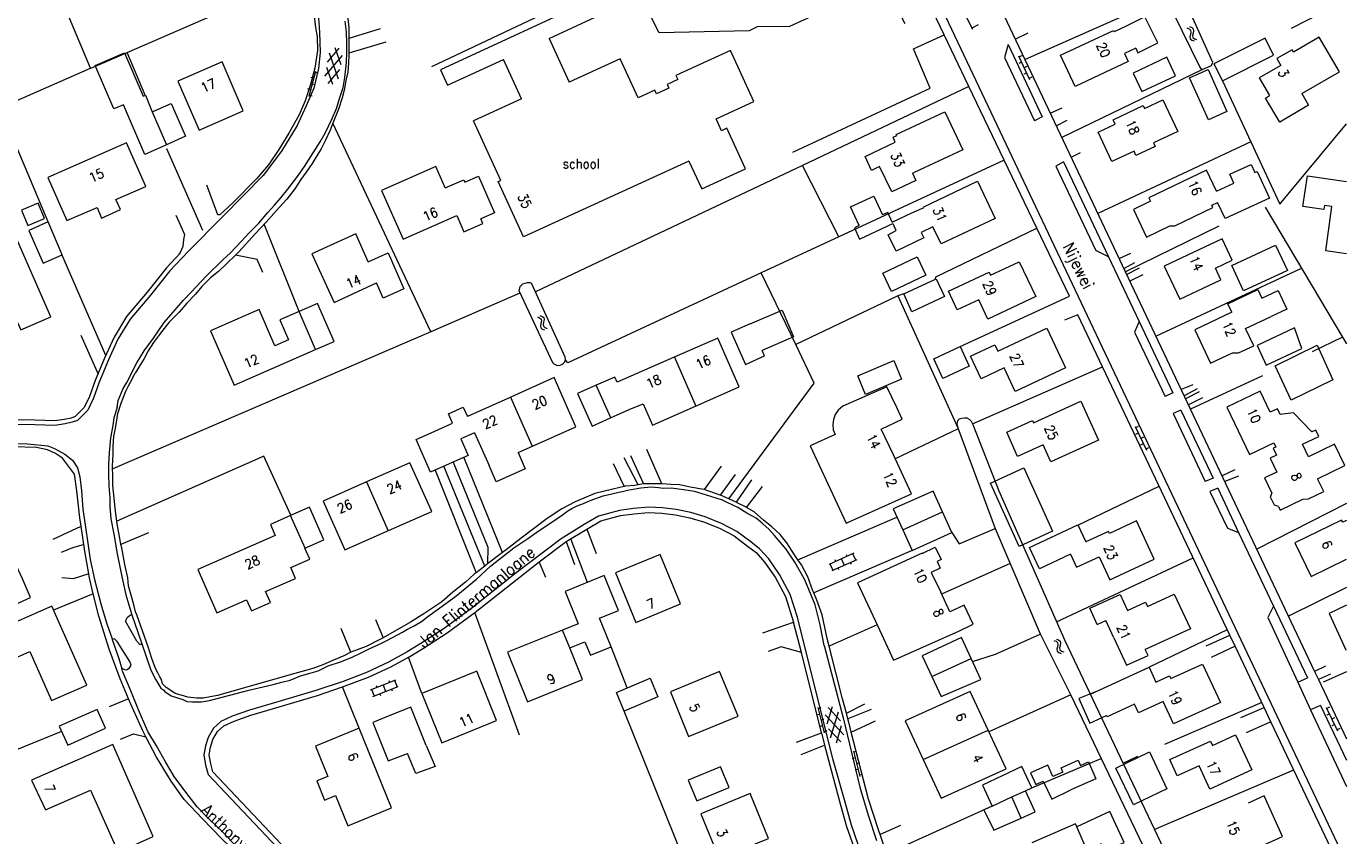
# Model space of a CAD drawing. Header units: metres. Extents: x 189705 to 199106, y 581686 to 588448.
# Tile 177 of 256: x 194777 to 195000, y 583351 to 583488. Entities that reach past the tile are written whole.
import ezdxf

# ---------------------------------------------------------------- set-up
doc = ezdxf.new("R2010")
doc.units = ezdxf.units.M
doc.layers.add('B-WA-OG-GBKN-G', color=7, linetype='Continuous', lineweight=18)
doc.styles.add('Style-STANDARD', font='STANDARD.shx')

msp = doc.modelspace()

# ---------------------------------------------------------------- linework, layer by layer
at = {"layer": 'B-WA-OG-GBKN-G'}
for p, q in [((194934.865, 583491.206), (194936.95, 583487.105)), ((194937.929, 583487.828), (194936.859, 583487.284)), ((194973.116, 583487.312), (194973.496, 583487.166)), ((194973.496, 583487.166), (194973.739, 583486.945)), ((194973.552, 583487.55), (194973.934, 583487.406)), ((194973.795, 583486.624), (194973.717, 583486.216)), ((194973.739, 583486.945), (194973.795, 583486.624)), ((194973.934, 583487.406), (194974.177, 583487.187)), ((194974.152, 583486.455), (194974.071, 583486.055)), ((194974.235, 583486.854), (194974.152, 583486.455)), ((194974.177, 583487.187), (194974.235, 583486.854)), ((194973.717, 583486.216), (194973.633, 583485.817)), ((194973.633, 583485.817), (194973.686, 583485.492)), ((194973.686, 583485.492), (194973.936, 583485.266)), ((194973.936, 583485.266), (194974.318, 583485.12)), ((194974.071, 583486.055), (194974.124, 583485.73)), ((194974.124, 583485.73), (194974.372, 583485.503)), ((194974.372, 583485.503), (194974.754, 583485.357)), ((194827.749, 583479.178), (194830.737, 583482.67)), ((194828.194, 583481.563), (194830.177, 583483.88)), ((194828.478, 583483.093), (194830.009, 583478.758)), ((194829.437, 583484.018), (194830.453, 583481.142)), ((194944.74, 583482.614), (194946.571, 583478.613)), ((194945.278, 583482.64), (194944.824, 583482.432)), ((194826.205, 583479.987), (194825.083, 583475.732)), ((194826.637, 583479.666), (194826.154, 583479.793)), ((194828.034, 583480.712), (194829.049, 583477.835)), ((194828.309, 583477.972), (194830.294, 583480.292)), ((194945.24, 583481.522), (194944.785, 583481.314)), ((194946.072, 583479.704), (194945.617, 583479.496)), ((194946.11, 583480.821), (194945.656, 583480.613)), ((194825.899, 583478.827), (194825.416, 583478.954)), ((194826.128, 583477.732), (194825.644, 583477.86)), ((194946.943, 583479.003), (194946.488, 583478.795)), ((194825.389, 583476.893), (194824.906, 583477.02)), ((194825.618, 583475.798), (194825.134, 583475.926)), ((194863.594, 583438.582), (194863.975, 583438.438)), ((194863.975, 583438.438), (194864.22, 583438.218)), ((194864.029, 583438.822), (194864.411, 583438.68)), ((194864.202, 583437.49), (194864.121, 583437.09)), ((194864.278, 583437.897), (194864.202, 583437.49)), ((194864.22, 583438.218), (194864.278, 583437.897)), ((194864.411, 583438.68), (194864.656, 583438.464)), ((194864.636, 583437.731), (194864.557, 583437.331)), ((194864.716, 583438.13), (194864.636, 583437.731)), ((194864.656, 583438.464), (194864.716, 583438.13)), ((194864.121, 583437.09), (194864.176, 583436.765)), ((194864.176, 583436.765), (194864.428, 583436.541)), ((194864.428, 583436.541), (194864.81, 583436.398)), ((194864.557, 583437.331), (194864.613, 583437.006)), ((194864.613, 583437.006), (194864.862, 583436.781)), ((194864.862, 583436.781), (194865.245, 583436.638)), ((194964.383, 583420.087), (194966.284, 583416.118)), ((194964.921, 583420.122), (194964.47, 583419.906)), ((194964.902, 583419.004), (194964.451, 583418.788)), ((194965.785, 583418.318), (194965.334, 583418.102)), ((194965.766, 583417.201), (194965.315, 583416.985)), ((194966.648, 583416.515), (194966.197, 583416.299)), ((194916.966, 583398.735), (194912.775, 583396.84)), ((194917.461, 583397.642), (194913.27, 583395.746)), ((194913.914, 583397.355), (194913.79, 583397.628)), ((194915.365, 583396.694), (194914.871, 583397.788)), ((194915.826, 583398.219), (194915.702, 583398.493)), ((194917.279, 583397.56), (194916.784, 583398.653)), ((194913.452, 583395.829), (194912.957, 583396.922)), ((194914.441, 583395.947), (194914.317, 583396.22)), ((194916.535, 583396.894), (194916.411, 583397.167)), ((194950.671, 583384.037), (194951.053, 583383.895)), ((194951.105, 583384.279), (194951.488, 583384.14)), ((194951.488, 583384.14), (194951.734, 583383.925)), ((194951.053, 583383.895), (194951.299, 583383.677)), ((194951.286, 583382.948), (194951.206, 583382.548)), ((194951.206, 583382.548), (194951.264, 583382.224)), ((194951.264, 583382.224), (194951.516, 583382.001)), ((194951.359, 583383.357), (194951.286, 583382.948)), ((194951.299, 583383.677), (194951.359, 583383.357)), ((194951.516, 583382.001), (194951.9, 583381.86)), ((194951.718, 583383.193), (194951.642, 583382.792)), ((194951.642, 583382.792), (194951.699, 583382.467)), ((194951.699, 583382.467), (194951.95, 583382.243)), ((194951.796, 583383.592), (194951.718, 583383.193)), ((194951.734, 583383.925), (194951.796, 583383.592)), ((194951.95, 583382.243), (194952.334, 583382.102)), ((194835.429, 583375.716), (194839.707, 583377.404)), ((194839.521, 583377.331), (194839.962, 583376.214)), ((194835.615, 583375.789), (194836.055, 583374.673)), ((194835.869, 583374.599), (194840.148, 583376.288)), ((194836.39, 583376.418), (194836.5, 583376.138)), ((194837.568, 583376.56), (194838.008, 583375.444)), ((194838.528, 583377.261), (194838.638, 583376.982)), ((194838.985, 583375.829), (194839.095, 583375.55)), ((194837.034, 583375.059), (194837.144, 583374.78)), ((194912.465, 583369.983), (194913.346, 583372.903)), ((194911.165, 583371.554), (194910.681, 583371.429)), ((194910.865, 583372.716), (194911.965, 583368.456)), ((194911.399, 583372.647), (194910.915, 583372.522)), ((194911.899, 583370.711), (194911.415, 583370.586)), ((194912.109, 583371.498), (194915.258, 583368.148)), ((194912.613, 583372.731), (194914.703, 583370.508)), ((194913.02, 583367.621), (194914.346, 583372.022)), ((194996.62, 583372.751), (194998.517, 583368.781)), ((194997.138, 583371.668), (194996.686, 583371.452)), ((194997.158, 583372.786), (194996.707, 583372.57)), ((194998.02, 583370.981), (194997.569, 583370.766)), ((194911.665, 583369.618), (194911.181, 583369.493)), ((194912.399, 583368.774), (194911.915, 583368.649)), ((194912.663, 583369.14), (194914.752, 583366.916)), ((194914.02, 583366.744), (194914.901, 583369.667)), ((194998, 583369.863), (194997.549, 583369.648)), ((194998.882, 583369.177), (194998.431, 583368.961)), ((194917.17, 583364.213), (194916.686, 583364.088)), ((194916.869, 583365.375), (194917.973, 583361.116)), ((194917.403, 583365.307), (194916.919, 583365.181)), ((194917.672, 583362.277), (194917.188, 583362.152)), ((194917.905, 583363.371), (194917.421, 583363.245)), ((194918.407, 583361.435), (194917.923, 583361.309))]:
    msp.add_line(p, q, dxfattribs=at)
at = {"layer": 'B-WA-OG-GBKN-G', "flags": 128}
for points in [[(194822.772, 583500), (194824.149, 583496.82), (194824.885, 583494.011), (194825.765, 583490.716), (194826.162, 583487.405), (194826.438, 583485.824), (194826.497, 583483.485), (194826.062, 583480.545), (194825.325, 583477.788), (194824.436, 583475.035), (194823.401, 583472.64), (194821.693, 583469.571), (194819.992, 583466.832), (194818.241, 583464.222), (194816.241, 583461.844), (194812.229, 583457.802), (194810.032, 583455.809), (194809.727, 583455.815), (194807.837, 583460.831)], [(194829.262, 583500), (194829.831, 583497.681), (194830.435, 583495.992), (194830.686, 583494.386), (194831.081, 583492.371), (194831.519, 583489.923), (194831.802, 583487.376), (194831.818, 583485.544)], [(194927.335, 583500), (194998.446, 583349.864), (194998.519, 583349.685), (194998.859, 583348.865), (194998.72, 583348.207), (194998.578, 583347.346), (194998.309, 583346.538), (194997.807, 583345.505), (194997.148, 583344.221), (194996.34, 583343.118), (194995.566, 583342.446), (194994.588, 583341.778)], [(194937.286, 583500), (194994.635, 583378.808)], [(194788.243, 583480.534), (194783.99, 583490.73), (194780.03, 583499.45)], [(194794.454, 583483.15), (194824.311, 583496.203)], [(194925.631, 583488.023), (194923.938, 583491.307), (194921.423, 583489.982), (194919.356, 583493.654), (194906.081, 583487.547), (194900.668, 583487.495), (194899.309, 583486.834), (194884.133, 583486.506), (194881.767, 583491.136)], [(194971.622, 583493.471), (194945.852, 583481.993)], [(194865.584, 583485.56), (194875.755, 583490.265), (194874.536, 583492.902), (194847.237, 583480.275), (194848.457, 583477.638), (194857.877, 583481.995)], [(194970.794, 583489.853), (194975.325, 583480.568), (194975.676, 583480.308), (194977.238, 583480.965), (194977.476, 583481.469), (194973.106, 583491.233), (194972.578, 583491.548), (194972.146, 583491.556), (194971.61, 583491.388), (194971.148, 583491.142), (194970.788, 583490.945), (194970.604, 583490.568), (194970.794, 583489.853)], [(194998.857, 583491.356), (194990.694, 583487.246)], [(194826.611, 583489.735), (194826.859, 583486.604), (194826.974, 583483.171), (194826.67, 583480.483), (194825.898, 583477.168), (194824.624, 583474.167), (194823.064, 583470.892), (194820.469, 583466.544), (194817.371, 583462.459), (194810.535, 583455.495), (194804.685, 583449.631), (194801.601, 583446.359), (194798.375, 583442.277), (194794.921, 583438.198), (194792.877, 583434.831), (194791.263, 583431.328), (194789.721, 583427.595), (194788.756, 583424.868), (194787.78, 583422.879), (194786.045, 583421.132), (194785.176, 583420.818), (194783.951, 583420.536), (194782.244, 583420.288), (194778.841, 583420.402), (194772.947, 583420.486)], [(194866.228, 583490.419), (194845.733, 583480.739)], [(194932.174, 583486.159), (194930.219, 583490.237)], [(194964.475, 583483.884), (194964.864, 583483.115), (194968.226, 583484.817), (194966.005, 583489.203), (194962.643, 583487.501)], [(194792.717, 583423.321), (194792.892, 583424.512), (194793.767, 583426.504), (194794.345, 583427.535), (194796.032, 583430.858), (194797.288, 583432.868), (194798.878, 583435.024), (194800.654, 583437.66), (194801.795, 583438.935), (194803.95, 583441.411), (194805.297, 583442.834), (194807.734, 583445.458), (194810.605, 583448.251), (194811.794, 583449.321), (194812.805, 583450.395), (194813.686, 583451.37), (194814.931, 583452.719), (194816.614, 583454.416), (194818.145, 583456.192), (194819.26, 583457.417), (194820.326, 583458.693), (194821.521, 583460.145), (194823.135, 583462.275), (194824.31, 583463.956), (194825.407, 583465.613), (194826.977, 583468.1), (194827.792, 583469.559), (194828.981, 583472.053), (194829.723, 583473.742), (194830.265, 583475.562), (194830.83, 583477.28), (194831.141, 583478.977), (194831.389, 583481.463), (194831.472, 583483.215), (194831.449, 583484.74), (194831.383, 583486.673), (194831.162, 583488.481)], [(194837.084, 583487.177), (194831.818, 583485.544)], [(194946.312, 583486.444), (194944.219, 583485.446)], [(194962.586, 583483.019), (194963.23, 583481.645), (194954.249, 583477.438), (194951.783, 583482.703), (194960.764, 583486.91), (194960.872, 583486.68)], [(194962.643, 583487.501), (194960.872, 583486.68)], [(194831.818, 583485.544), (194831.818, 583485.47), (194831.819, 583483.056)], [(194838.059, 583484.922), (194831.819, 583483.056)], [(194865.584, 583485.56), (194868.971, 583478.145)], [(194906.685, 583466.366), (194929.802, 583477.144), (194927.027, 583483.778), (194932.174, 583486.159)], [(194932.174, 583486.159), (194932.214, 583486.177)], [(194936.363, 583477.416), (194932.174, 583486.159)], [(194942.953, 583484.526), (194942.363, 583482.318)], [(194942.953, 583484.526), (194948.732, 583472.299)], [(194986.292, 583485.605), (194977.675, 583481.282), (194979.123, 583478.396), (194987.74, 583482.719), (194986.292, 583485.605)], [(194992.482, 583476.236), (194998.827, 583479.929), (194995.39, 583485.735), (194991.092, 583483.233), (194990.85, 583483.642), (194988.265, 583482.137), (194988.944, 583480.991), (194985.324, 583478.884), (194987.058, 583475.903)], [(194788.243, 583480.534), (194788.302, 583480.56), (194794.319, 583483.091), (194794.454, 583483.15)], [(194793.81, 583474.33), (194792.206, 583473.678), (194789.021, 583481.003), (194794, 583483.128), (194797.131, 583475.81)], [(194797.442, 583475.994), (194794.454, 583483.15)], [(194831.819, 583483.056), (194831.819, 583482.751), (194831.744, 583481.405), (194831.614, 583479.832), (194831.283, 583478.44), (194830.999, 583476.819), (194830.67, 583475.503), (194830.052, 583473.634), (194829.094, 583471.263), (194828.64, 583470.102), (194827.819, 583468.288), (194827.133, 583466.903), (194826.584, 583466.049), (194825.615, 583464.44), (194824.597, 583462.985), (194823.711, 583461.782), (194822.716, 583460.174), (194821.363, 583458.471), (194820.041, 583457.047), (194819.134, 583456.047), (194817.836, 583454.546), (194815.996, 583452.598), (194813.272, 583449.548), (194812.687, 583448.998)], [(194860.913, 583475.351), (194857.877, 583481.995)], [(194889.154, 583464.853), (194891.299, 583460.159), (194898.685, 583463.534), (194895.546, 583470.404), (194894.64, 583469.989), (194893.724, 583471.992), (194900.069, 583474.891), (194896.139, 583483.492), (194886.967, 583479.301), (194887.282, 583478.613), (194885.46, 583477.78), (194885.75, 583477.146), (194883.684, 583476.202), (194883.39, 583476.845), (194880.562, 583475.553), (194877.581, 583482.079), (194868.971, 583478.145)], [(194942.363, 583482.318), (194947.407, 583471.667)], [(194964.475, 583483.884), (194962.586, 583483.019)], [(194969.726, 583482.36), (194964.056, 583479.707), (194965.523, 583476.572), (194971.193, 583479.225), (194969.726, 583482.36)], [(194769.653, 583472.393), (194788.243, 583480.534)], [(194814.01, 583473.34), (194810.42, 583481.6), (194802.96, 583478.33), (194806.55, 583470.07), (194814.01, 583473.34)], [(194952.055, 583468.873), (194975.676, 583480.308)], [(194976.757, 583471.847), (194973.578, 583478.882), (194976.685, 583480.285), (194979.864, 583473.251), (194976.757, 583471.847)], [(194936.363, 583477.416), (194908.302, 583464.138)], [(194936.395, 583477.431), (194936.363, 583477.416)], [(194942.295, 583465.036), (194936.363, 583477.416)], [(194979.123, 583478.396), (194983.903, 583468.101)], [(194797.131, 583475.81), (194797.49, 583475.97), (194798.66, 583473.19)], [(194860.913, 583475.351), (194852.838, 583471.662)], [(194961.009, 583471.092), (194960.663, 583471.814), (194965.738, 583474.243), (194965.988, 583473.719), (194969.04, 583475.18), (194971.581, 583469.871), (194967.509, 583467.922)], [(194992.482, 583476.236), (194993.626, 583474.3), (194988.77, 583471.43), (194986.368, 583475.495), (194987.058, 583475.903)], [(194801.041, 583467.631), (194797.39, 583466), (194793.81, 583474.33)], [(194798.649, 583473.185), (194801.041, 583467.631)], [(194798.66, 583473.19), (194801.85, 583474.59), (194804.26, 583469.07), (194801.041, 583467.631)], [(194923.937, 583468.071), (194923.563, 583468.874), (194924.197, 583469.17), (194924.113, 583469.351), (194932.315, 583473.174), (194935.319, 583466.762), (194927.103, 583462.942)], [(194952.052, 583473.783), (194950.131, 583472.942)], [(194845.602, 583436.062), (194829.094, 583471.263)], [(194889.154, 583464.853), (194861.277, 583452.07), (194856.993, 583461.407), (194857.448, 583461.616), (194852.838, 583471.662)], [(194948.732, 583472.299), (194947.407, 583471.667)], [(194952.877, 583471.684), (194951.142, 583470.805)], [(194967.509, 583467.922), (194967.776, 583467.351), (194964.529, 583465.83), (194964.194, 583466.546), (194960.474, 583464.804), (194958.156, 583469.756), (194961.009, 583471.092)], [(194983.903, 583468.101), (194988.779, 583457.598), (195000, 583471.14)], [(194781.08, 583454.6), (194775.857, 583467.067), (194772.491, 583465.645)], [(194797.55, 583460.6), (194794.34, 583467.93), (194781.07, 583462.09), (194784.27, 583454.84), (194789.35, 583457.04), (194790.11, 583455.22), (194793.32, 583456.68), (194792.51, 583458.39), (194797.55, 583460.6)], [(194807.163, 583453.143), (194801.088, 583466.955)], [(194920.184, 583466.272), (194923.937, 583468.071)], [(194955.141, 583466.279), (194953.629, 583465.545)], [(194983.903, 583468.101), (194958.122, 583456.041)], [(194908.302, 583464.138), (194863.251, 583442.821)], [(194914.451, 583452.093), (194908.302, 583464.138)], [(194942.295, 583465.036), (194914.451, 583452.093)], [(194921.302, 583463.942), (194919.955, 583463.296), (194918.837, 583465.626), (194920.184, 583466.272)], [(194942.316, 583465.045), (194942.295, 583465.036)], [(194947.791, 583453.567), (194942.295, 583465.036)], [(194952.316, 583464.717), (194951.036, 583464.005)], [(194952.316, 583464.717), (194959.883, 583448.709)], [(194978.108, 583459.776), (194981.037, 583461.123), (194980.334, 583462.651), (194983.923, 583464.302), (194984.548, 583462.943), (194984.948, 583463.127), (194987.018, 583458.625), (194979.543, 583455.188), (194978.293, 583457.908)], [(194848.071, 583460.342), (194846.47, 583463.95), (194837.33, 583459.92), (194840.94, 583451.7), (194850.01, 583455.7), (194851.22, 583452.95), (194854.42, 583454.35), (194854.078, 583455.127)], [(194848.071, 583460.342), (194851.169, 583461.718), (194851.358, 583461.294), (194853.645, 583462.303), (194856.366, 583456.136), (194854.078, 583455.127)], [(194926.826, 583462.813), (194927.405, 583461.607), (194923.355, 583459.664), (194921.302, 583463.942)], [(194926.826, 583462.813), (194927.103, 583462.942)], [(194951.036, 583464.005), (194957.762, 583449.8)], [(194978.108, 583459.776), (194976.408, 583463.314), (194966.712, 583458.655), (194966.987, 583458.082), (194964.086, 583456.689), (194966.316, 583452.048), (194970.214, 583453.921), (194971.098, 583453.959), (194977.489, 583457.03), (194977.297, 583457.43), (194978.293, 583457.908)], [(194997.568, 583457.18), (194996.299, 583457.369), (194996.201, 583456.705), (194992.656, 583457.231), (194993.423, 583462.396), (195000, 583461.419)], [(194923.436, 583454.559), (194926.745, 583456.13), (194928.812, 583457.011), (194928.743, 583457.156), (194937.83, 583461.469), (194940.777, 583455.184), (194931.686, 583450.89), (194930.297, 583453.804), (194928.283, 583452.843), (194928.734, 583451.899), (194924.104, 583449.69)], [(194779.431, 583457.768), (194776.611, 583456.6), (194777.681, 583454.016), (194780.501, 583455.184), (194779.431, 583457.768)], [(194917.87, 583453.992), (194916.407, 583457.166), (194920.332, 583458.976), (194921.796, 583455.802)], [(194802.637, 583455.769), (194803.686, 583453.386), (194804.101, 583452.463), (194803.933, 583451.628), (194803.836, 583450.486), (194803.335, 583449.478), (194803.167, 583449.246)], [(194923.436, 583454.559), (194922.667, 583456.203), (194921.796, 583455.802)], [(194986.305, 583457.11), (194999.355, 583435.153)], [(195000, 583449.236), (194996.529, 583449.739), (194997.568, 583457.18)], [(194783.48, 583449.07), (194781.08, 583454.6), (194777.85, 583453.18), (194780.26, 583447.67), (194783.48, 583449.07)], [(194823.41, 583439.52), (194817.5, 583454.247)], [(194917.87, 583453.992), (194917.084, 583453.602), (194917.908, 583451.679), (194923.535, 583454.35)], [(194924.104, 583449.69), (194922.714, 583452.444), (194924.107, 583453.147), (194923.766, 583453.865)], [(194923.535, 583454.35), (194923.766, 583453.865)], [(194930.796, 583445.332), (194947.791, 583453.567)], [(194934.875, 583433.59), (194953.301, 583442.068), (194947.791, 583453.567)], [(194947.791, 583453.567), (194947.801, 583453.572)], [(194978.496, 583453.9), (194962.771, 583446.208)], [(194781.55, 583438.61), (194775.6, 583452.19), (194762.32, 583446.33), (194764.93, 583440.5), (194773.04, 583444.13), (194776.49, 583436.42), (194781.55, 583438.61)], [(194835.079, 583447.897), (194832.96, 583452.57), (194825.59, 583449.23), (194829.31, 583441.03), (194836.492, 583444.309)], [(194914.451, 583452.093), (194901.337, 583445.998)], [(194979.041, 583451.76), (194969.303, 583447.154), (194971.934, 583441.591), (194978.842, 583444.858), (194977.921, 583446.807), (194980.751, 583448.145), (194979.041, 583451.76)], [(194803.419, 583449.381), (194801.04, 583446.858), (194797.785, 583442.741), (194794.311, 583438.638), (194792.213, 583435.183), (194790.578, 583431.633), (194789.019, 583427.86), (194788.063, 583425.157), (194787.16, 583423.318), (194785.631, 583421.779), (194784.967, 583421.54), (194783.81, 583421.273), (194782.206, 583421.04), (194778.876, 583421.152), (194772.957, 583421.236)], [(194790.805, 583432.08), (194783.432, 583449.136)], [(194812.687, 583448.998), (194811.152, 583447.554), (194809.806, 583446.232), (194808.491, 583445.189), (194807.016, 583443.717), (194805.95, 583442.415), (194804.5, 583440.918), (194803.176, 583439.392), (194801.467, 583437.67), (194799.88, 583435.615), (194798.89, 583434.287), (194797.975, 583432.881)], [(194812.687, 583448.998), (194812.677, 583449)], [(194817.299, 583446.068), (194816.349, 583448.271), (194812.687, 583448.998)], [(194835.079, 583447.897), (194838.44, 583449.372), (194841.101, 583443.305), (194837.605, 583441.771), (194836.492, 583444.309)], [(194927.642, 583448.715), (194929.098, 583445.642), (194923.294, 583442.891), (194921.837, 583445.964), (194927.642, 583448.715)], [(194959.883, 583448.709), (194957.762, 583449.8)], [(194959.883, 583448.709), (194965.041, 583437.797)], [(194963.597, 583449.272), (194961.722, 583448.428)], [(194982.666, 583442.98), (194980.68, 583447.247), (194988.067, 583450.685), (194990.053, 583446.418), (194982.666, 583442.98)], [(194944.848, 583447.891), (194947.62, 583442.019), (194939.535, 583438.216), (194938.005, 583441.469), (194934.391, 583439.767), (194932.906, 583442.92), (194939.746, 583446.14), (194939.997, 583445.607), (194944.848, 583447.891)], [(194964.305, 583447.709), (194962.514, 583446.753)], [(194965.052, 583446.831), (194962.995, 583445.736)], [(194967.901, 583435.359), (194992.307, 583446.776)], [(194860.501, 583442.942), (194860.676, 583443.714), (194861.147, 583444.195), (194861.901, 583444.404), (194862.327, 583444.388), (194862.59, 583444.277)], [(194860.501, 583442.942), (194866.141, 583430.903), (194866.365, 583430.67), (194866.692, 583430.486), (194867.047, 583430.403), (194867.428, 583430.447), (194867.736, 583430.568), (194868.019, 583430.792), (194868.202, 583431.043), (194868.309, 583431.346), (194868.266, 583431.779), (194862.59, 583444.277)], [(194901.337, 583445.998), (194868.706, 583430.83)], [(194924.385, 583442.147), (194907.166, 583433.918), (194901.337, 583445.998)], [(194930.858, 583445.034), (194932.258, 583442.012), (194926.758, 583439.465), (194925.358, 583442.487), (194930.858, 583445.034)], [(194930.738, 583444.978), (194930.796, 583445.332)], [(194965.666, 583445.676), (194963.515, 583444.637)], [(194860.659, 583442.605), (194845.602, 583436.062), (194791.983, 583412.961)], [(194925.358, 583442.487), (194924.385, 583442.147), (194934.472, 583419.9)], [(194980.698, 583439.365), (194980.017, 583440.809), (194985.084, 583443.197), (194985.765, 583441.754), (194988.485, 583443.037), (194989.958, 583439.913), (194987.333, 583438.675)], [(194823.41, 583439.52), (194820.18, 583438.12), (194821.65, 583434.7), (194819.33, 583433.7), (194816.68, 583439.86), (194808.45, 583436.26), (194812.48, 583427.1), (194826.2, 583433.1)], [(194829.32, 583434.46), (194826.52, 583440.87), (194823.41, 583439.52)], [(194899.49, 583437.44), (194904.857, 583439.743), (194906.797, 583435.219), (194901.511, 583432.905)], [(194826.2, 583433.1), (194823.41, 583439.52)], [(194899.49, 583437.44), (194896.27, 583436.02), (194898.71, 583430.55), (194901.91, 583432.01), (194901.511, 583432.905)], [(194980.353, 583384.914), (194954.718, 583438.966), (194952.49, 583438.017)], [(194965.041, 583437.797), (194964.295, 583436.006)], [(194965.041, 583437.797), (194970.713, 583425.796)], [(194980.698, 583439.365), (194974.428, 583436.408), (194977.088, 583430.768), (194980.804, 583432.521), (194981.792, 583432.532), (194984.397, 583433.722), (194983.021, 583436.641), (194987.333, 583438.675)], [(194786.614, 583435.531), (194789.514, 583428.946)], [(194949.511, 583436.703), (194952.67, 583429.992), (194944.154, 583426.021), (194942.287, 583429.979), (194938.419, 583428.154), (194936.624, 583431.959), (194940.717, 583433.891), (194941.234, 583432.797), (194949.511, 583436.703)], [(194964.295, 583436.006), (194969.427, 583425.169)], [(194991.254, 583436.725), (194984.941, 583433.76), (194986.492, 583430.457), (194992.502, 583433.281), (194991.254, 583436.725)], [(194999.355, 583435.153), (194994.219, 583432.718)], [(194999.355, 583435.153), (195000, 583434.068)], [(194826.2, 583433.1), (194829.32, 583434.46)], [(194890.28, 583423.53), (194897.64, 583426.78), (194894.01, 583435.03), (194886.68, 583431.8)], [(194895.857, 583407.91), (194910.292, 583427.44), (194907.166, 583433.918)], [(194934.875, 583433.59), (194936.404, 583430.284), (194931.944, 583428.221), (194930.415, 583431.527), (194934.875, 583433.59)], [(194997.696, 583427.961), (194990.681, 583424.558), (194988.016, 583430.337), (194995.105, 583433.851), (194997.696, 583427.961)], [(194797.975, 583432.881), (194797.316, 583431.597), (194795.796, 583429.084)], [(194868.706, 583430.83), (194868.309, 583431.346)], [(194886.68, 583431.8), (194879.36, 583428.57)], [(194886.702, 583431.81), (194890.335, 583423.554)], [(194918.942, 583425.515), (194917.615, 583428.643), (194923.68, 583431.217), (194925.008, 583428.089), (194918.942, 583425.515)], [(194793.375, 583400.229), (194793.222, 583400.921), (194792.714, 583403.701), (194792.517, 583405.407), (194792.408, 583406.401), (194792.019, 583410.144), (194791.996, 583411.644), (194791.978, 583413.448), (194792.021, 583414.413), (194792.064, 583415.404), (194792.038, 583416.751), (194792.197, 583418.502), (194792.475, 583419.767), (194792.852, 583422.327), (194793.416, 583424.019), (194793.817, 583425.079), (194794.217, 583426.089), (194794.639, 583426.945), (194794.981, 583427.599), (194795.796, 583429.084)], [(194879.36, 583428.57), (194877.045, 583427.56)], [(194936.96, 583420.571), (194958.877, 583430.172)], [(194985.861, 583428.68), (194973.731, 583423.03)], [(194862.77, 583416.81), (194870.08, 583420.08), (194866.44, 583428.36), (194859.11, 583425.07)], [(194873.501, 583427.076), (194870.37, 583425.7), (194872.81, 583420.18), (194875.95, 583421.57)], [(194877.045, 583427.56), (194876.65, 583428.45), (194873.501, 583427.076)], [(194875.963, 583421.576), (194873.501, 583427.076)], [(194924.18, 583423.33), (194922.53, 583426.82), (194915.081, 583423.556)], [(194974.118, 583427.119), (194972.152, 583426.369)], [(194974.818, 583426.47), (194972.667, 583425.28)], [(194859.11, 583425.07), (194851.803, 583421.792)], [(194859.069, 583425.052), (194862.736, 583416.795)], [(194958.212, 583417.781), (194950.151, 583414.142), (194948.854, 583417.01), (194944.575, 583415.072), (194942.728, 583419.151), (194947.08, 583421.121), (194947.245, 583420.757), (194955.256, 583424.384), (194958.212, 583417.781)], [(194970.713, 583425.796), (194969.427, 583425.169)], [(194975.19, 583425.955), (194972.9, 583424.787)], [(194975.73, 583424.929), (194973.395, 583423.739)], [(194987.175, 583422.518), (194985.49, 583426.068), (194979.852, 583423.392), (194983.646, 583415.399), (194987.774, 583417.36)], [(194792.717, 583423.321), (194792.177, 583421.552), (194792.001, 583420.284), (194791.607, 583418.182), (194791.384, 583415.696), (194791.297, 583413.741), (194791.291, 583412.038), (194791.357, 583410.08), (194791.498, 583408.069), (194791.522, 583406.595), (194791.663, 583404.559), (194792.174, 583401.957), (194792.749, 583398.668), (194793.563, 583394.536), (194794.223, 583391.703), (194795.203, 583388.355), (194796.797, 583383.776), (194796.843, 583383.641)], [(194853.01, 583419.052), (194850.667, 583418.008), (194851.9, 583415.24), (194848.74, 583413.83), (194845.59, 583412.42), (194843.15, 583417.92), (194846.29, 583419.33), (194849.293, 583420.67), (194848.598, 583422.221), (194851.108, 583423.345), (194851.803, 583421.792)], [(194875.95, 583421.57), (194879.09, 583422.96)], [(194879.09, 583422.96), (194881.408, 583423.959)], [(194881.408, 583423.959), (194883.02, 583420.33), (194890.28, 583423.53)], [(194915.081, 583423.556), (194914.297, 583422.84), (194913.807, 583422.114), (194913.499, 583421.292), (194913.391, 583420.421), (194913.489, 583419.549), (194913.779, 583418.749)], [(194921.578, 583419.673), (194925.116, 583421.328), (194924.18, 583423.33)], [(194972.107, 583422.847), (194970.784, 583422.304)], [(194970.784, 583422.304), (194976.207, 583410.851)], [(194972.107, 583422.847), (194977.523, 583411.391)], [(194993.608, 583414.991), (194992.588, 583417.12), (194995.366, 583418.451), (194994.856, 583419.516), (194994.179, 583419.191), (194991.106, 583422.409), (194988.827, 583422.139), (194988.377, 583423.088), (194987.175, 583422.518)], [(194913.779, 583418.749), (194909.61, 583416.84), (194912.64, 583410.33), (194915.67, 583403.82), (194926.68, 583408.74), (194923.64, 583415.33), (194921.578, 583419.673)], [(194934.54, 583419.718), (194923.941, 583414.677)], [(194935.162, 583421.463), (194934.728, 583421.344), (194934.443, 583421.07), (194934.333, 583420.614), (194934.377, 583420.258), (194934.472, 583419.9), (194940.794, 583402.933), (194948.346, 583385.13), (194953.544, 583374.817), (194970.751, 583338.891)], [(194973.905, 583339.061), (194952.568, 583383.984), (194941.443, 583409.224), (194937.048, 583420.386), (194936.779, 583420.95), (194936.454, 583421.287), (194936.052, 583421.497), (194935.62, 583421.505), (194935.162, 583421.463)], [(194853.01, 583419.052), (194855.45, 583413.53)], [(194987.774, 583417.36), (194988.109, 583416.654), (194987.666, 583416.444), (194988.211, 583415.297), (194987.136, 583414.786), (194988.252, 583412.435)], [(194786.643, 583403.327), (194786.431, 583404.707), (194785.956, 583409.291), (194785.524, 583412.069), (194783.54, 583414.749), (194782.334, 583415.533), (194780.974, 583416.169), (194779.152, 583416.584), (194775.265, 583416.656), (194769.718, 583416.225), (194765.288, 583415.748), (194760.926, 583414.864), (194755.486, 583413.338), (194751.119, 583412.174), (194747.033, 583411.03), (194743.886, 583409.869)], [(194773.573, 583417.221), (194777.613, 583417.197), (194781.063, 583416.853), (194782.198, 583416.426), (194783.908, 583415.453), (194785.186, 583414.439), (194786.026, 583413.127), (194786.456, 583411.619), (194786.718, 583409.276), (194786.966, 583406.171), (194787.394, 583403.164), (194787.775, 583400.412), (194788.182, 583397.66), (194788.908, 583394.292), (194789.977, 583390.206), (194790.96, 583387.011), (194791.876, 583384.3)], [(194822.039, 583405.139), (194817.496, 583415.135), (194792.661, 583404.163)], [(194860.332, 583415.718), (194861.553, 583412.954), (194856.66, 583410.792), (194855.45, 583413.53)], [(194860.332, 583415.718), (194862.77, 583416.81)], [(194879.296, 583415.232), (194881.496, 583410.464)], [(194884.567, 583410.454), (194882.034, 583416.223)], [(194988.55, 583406.598), (194988.835, 583406.003), (194992.68, 583407.846), (194993.592, 583407.89), (194996.182, 583409.132), (194995.139, 583411.308), (194999.749, 583413.518), (194998.027, 583417.11), (194993.608, 583414.991)], [(194838.48, 583402.55), (194845.79, 583405.8), (194842.11, 583414.01), (194834.79, 583410.78)], [(194854.737, 583396.585), (194847.846, 583413.43)], [(194849.391, 583414.121), (194855.229, 583399.77), (194855.201, 583396.939)], [(194857.741, 583398.866), (194851.201, 583414.928)], [(194876.4, 583413.863), (194878.206, 583410.019)], [(194880.595, 583410.294), (194878.247, 583414.82)], [(194894.587, 583413.449), (194891.708, 583409.466)], [(194945.625, 583413.125), (194950.479, 583402.442), (194944.843, 583399.881), (194939.99, 583410.565), (194945.625, 583413.125)], [(194834.79, 583410.78), (194827.48, 583407.54), (194831.15, 583399.31), (194838.48, 583402.55)], [(194834.79, 583410.78), (194838.425, 583402.526)], [(194846.341, 583412.756), (194853.251, 583395.432)], [(194894.481, 583408.52), (194897.025, 583412.031)], [(194899.677, 583411.118), (194897.109, 583407.333)], [(194977.523, 583411.391), (194976.207, 583410.851)], [(194981.175, 583412.832), (194979.055, 583411.77)], [(194981.841, 583411.727), (194979.482, 583410.865)], [(194988.252, 583412.435), (194986.219, 583411.461), (194987.456, 583408.88)], [(194806.98, 583373.701), (194808.331, 583373.93), (194814.969, 583375.637), (194819.053, 583376.628), (194820.483, 583377.008), (194821.912, 583377.363), (194823.679, 583378.093), (194825.441, 583378.593), (194826.642, 583378.927), (194828.308, 583379.735), (194830.405, 583380.433), (194832.273, 583381.186), (194833.889, 583381.969), (194835.222, 583382.605), (194837.092, 583383.46), (194838.324, 583384.098), (194839.889, 583384.908), (194840.839, 583385.449), (194841.712, 583385.941), (194842.815, 583386.505), (194844.073, 583387.244), (194845.131, 583388.089), (194846.932, 583389.351), (194849.818, 583391.509), (194853.326, 583394.341), (194855.703, 583396.533), (194859.649, 583399.662), (194862.144, 583401.344), (194863.869, 583402.583), (194865.695, 583403.769), (194867.856, 583405.228), (194868.707, 583405.873), (194869.426, 583406.292), (194870.324, 583406.758), (194871.373, 583407.145), (194872.474, 583407.607), (194873.267, 583407.923), (194874.699, 583408.405), (194876.129, 583408.785), (194877.303, 583409.043), (194878.451, 583409.275)], [(194878.206, 583410.019), (194876.296, 583409.544), (194873.309, 583408.786), (194871.799, 583408.205), (194869.98, 583407.425), (194867.722, 583406.222), (194865.253, 583404.616), (194860.847, 583401.292), (194858.321, 583399.306), (194857.741, 583398.866)], [(194880.595, 583410.294), (194880.043, 583410.186), (194878.389, 583410.064), (194878.206, 583410.019)], [(194911.94, 583383.185), (194911.299, 583386.656), (194910.447, 583390.052), (194908.694, 583394.278), (194907.021, 583397.257), (194905.536, 583399.42), (194903.596, 583401.743), (194902.599, 583402.778), (194901.599, 583403.686), (194900.499, 583404.673), (194898.939, 583405.515), (194897.381, 583406.459), (194895.618, 583407.305), (194894.812, 583407.701), (194891.956, 583408.567), (194890.112, 583409.161), (194888.262, 583409.424), (194886.158, 583409.691), (194884.81, 583409.64), (194883.999, 583409.757), (194882.781, 583409.881), (194881.025, 583409.736), (194878.451, 583409.275)], [(194881.496, 583410.464), (194881.471, 583410.465), (194880.595, 583410.294)], [(194884.567, 583410.454), (194884.495, 583410.459), (194883.401, 583410.429), (194881.496, 583410.464)], [(194891.708, 583409.466), (194891.643, 583409.488), (194889.337, 583409.861), (194887.616, 583410.249), (194886.169, 583410.327), (194884.567, 583410.454)], [(194894.481, 583408.52), (194894.421, 583408.547), (194891.708, 583409.466)], [(194897.109, 583407.333), (194895.857, 583407.91), (194894.481, 583408.52)], [(194898.854, 583406.48), (194901.537, 583410.016)], [(194931.9, 583405.71), (194930.32, 583409.19), (194923.58, 583406.23), (194925.2, 583402.71)], [(194954.807, 583403.537), (194968.427, 583410.061)], [(194978.329, 583409.685), (194977.005, 583409.167)], [(194977.005, 583409.167), (194979.952, 583402.943), (194981.84, 583402.257)], [(194978.329, 583409.685), (194981.84, 583402.257)], [(194988.55, 583406.598), (194987.883, 583406.833), (194987.221, 583408.213), (194987.456, 583408.88)], [(194917.76, 583349.482), (194916.577, 583352.91), (194915.478, 583356.742), (194913.402, 583364.1), (194907.461, 583387.973), (194906.235, 583391.808), (194904.441, 583395.145), (194902.609, 583397.797), (194901.065, 583399.503), (194899.562, 583400.649), (194897.23, 583402.395), (194894.663, 583403.739), (194891.889, 583404.883), (194889.488, 583405.589), (194887.007, 583406.092), (194884.674, 583406.39), (194882.338, 583406.484), (194879.793, 583406.277), (194877.424, 583405.94), (194873.926, 583405.014), (194871.46, 583403.56), (194867.579, 583401.192), (194860.004, 583395.462), (194852.835, 583389.725), (194847.863, 583386.03), (194843.929, 583383.511), (194841.641, 583382.105), (194838.509, 583380.359), (194834.768, 583378.649), (194830.826, 583377.096), (194826.25, 583375.58), (194819.812, 583373.691), (194815.034, 583372.255), (194812.144, 583371.267), (194810.222, 583370.362), (194808.982, 583369.242), (194808.089, 583367.683), (194807.631, 583366.242), (194807.35, 583364.748), (194807.648, 583363.014), (194808.077, 583361.431)], [(194824.4, 583399.58), (194827.61, 583400.99), (194825.16, 583406.51), (194821.987, 583405.099)], [(194898.854, 583406.48), (194898.805, 583406.508), (194897.294, 583407.248), (194897.109, 583407.333)], [(194900.163, 583405.721), (194898.854, 583406.48)], [(195000, 583407.135), (194984.899, 583399.41)], [(194821.987, 583405.099), (194818.58, 583403.58), (194819.39, 583401.75)], [(194824.424, 583399.591), (194821.987, 583405.099)], [(194871.912, 583402.805), (194874.268, 583404.194), (194877.599, 583405.076), (194879.891, 583405.402), (194882.356, 583405.603), (194884.601, 583405.512), (194886.863, 583405.224), (194889.276, 583404.734), (194891.596, 583404.052), (194894.29, 583402.941), (194896.76, 583401.649), (194899.031, 583399.947), (194900.467, 583398.852), (194901.918, 583397.249), (194903.69, 583394.685), (194905.422, 583391.463), (194906.776, 583387.094)], [(194907.535, 583397.635), (194906.941, 583398.453), (194905.632, 583400.486), (194904.514, 583401.879), (194903.14, 583403.175), (194901.738, 583404.319), (194900.163, 583405.721)], [(194907.535, 583397.635), (194924.231, 583404.816)], [(194925.2, 583402.71), (194926.81, 583399.2), (194933.48, 583402.23), (194931.9, 583405.71)], [(194925.2, 583402.71), (194931.9, 583405.71)], [(194953.474, 583398.568), (194954.504, 583396.37), (194958.318, 583398.157), (194960.143, 583394.261), (194967.616, 583397.744), (194964.595, 583404.203), (194960.034, 583402.07), (194959.87, 583402.421), (194956.081, 583400.646)], [(195000, 583404.268), (194999.379, 583403.965), (194999.167, 583404.328), (194991.309, 583400.504), (194994.062, 583394.846), (195000, 583397.736)], [(194781.969, 583401.105), (194786.643, 583403.327)], [(194787.952, 583395.264), (194787.294, 583399.1), (194786.643, 583403.327)], [(194798.023, 583402.179), (194793.375, 583400.229)], [(194868.472, 583400.706), (194871.912, 583402.805)], [(194871.912, 583402.805), (194873.505, 583398.693)], [(194933.48, 583402.23), (194934.699, 583400.327), (194940.797, 583402.926)], [(194953.474, 583398.568), (194948.236, 583396.123), (194946.57, 583399.693), (194954.746, 583403.51), (194956.081, 583400.646)], [(194981.84, 583402.257), (194987.717, 583389.824)], [(194786.983, 583400.148), (194785.221, 583399.672), (194783.325, 583398.869)], [(194806.813, 583374.289), (194806.152, 583374.301), (194804.682, 583374.481), (194803.518, 583374.782), (194802.533, 583375.105), (194801.604, 583375.681), (194801.002, 583376.125), (194800.377, 583376.695), (194800.188, 583377.461), (194799.916, 583377.898), (194799.598, 583378.565), (194799.205, 583379.284), (194798.6, 583380.973), (194798.024, 583382.788), (194796.042, 583388.34), (194795.823, 583388.877), (194795.539, 583390.026), (194795.111, 583391.661), (194794.632, 583393.22), (194794.555, 583394.568), (194794.037, 583396.814), (194793.504, 583399.645), (194793.375, 583400.229)], [(194819.39, 583401.75), (194806.32, 583395.99), (194809.53, 583388.68), (194814.57, 583390.89), (194815.38, 583389.05), (194818.58, 583390.45), (194817.76, 583392.29), (194822.8, 583394.5)], [(194822.8, 583394.5), (194822, 583396.34), (194825.2, 583397.75), (194824.4, 583399.58)], [(194863.906, 583397.311), (194868.472, 583400.706)], [(194868.472, 583400.706), (194869.863, 583396.829)], [(194872.061, 583393.832), (194869.244, 583401.177)], [(194928.497, 583398.724), (194930.679, 583399.756), (194931.66, 583397.682), (194930.983, 583397.362), (194931.525, 583396.217), (194930.019, 583395.505), (194931.6, 583392.16)], [(194772.63, 583388.83), (194778.14, 583391.27), (194776.76, 583394.41), (194775.33, 583397.6), (194769.83, 583395.14), (194771.26, 583391.98)], [(194857.741, 583398.866), (194855.201, 583396.939)], [(194887.74, 583390.19), (194884.31, 583398.52), (194876.79, 583395.42), (194880.21, 583387.07), (194887.74, 583390.19)], [(194910.216, 583392.055), (194910.058, 583392.423), (194909.212, 583394.777), (194908.156, 583396.779), (194907.535, 583397.635)], [(194926.81, 583399.2), (194910.216, 583392.055)], [(194928.48, 583398.76), (194917.57, 583393.75), (194920.6, 583387.26), (194923.65, 583380.72), (194934.63, 583385.62)], [(194951.153, 583387.195), (194974.154, 583397.985)], [(194787.952, 583395.264), (194785.328, 583394.435), (194783.425, 583394.572)], [(194794.667, 583374.202), (194793.252, 583377.539), (194791.413, 583382.58), (194789.635, 583388.154), (194788.687, 583391.907), (194788.029, 583394.817), (194787.952, 583395.264)], [(194808.868, 583361.875), (194808.508, 583363.204), (194808.244, 583364.741), (194808.486, 583366.027), (194808.899, 583367.327), (194809.676, 583368.683), (194810.715, 583369.622), (194812.475, 583370.45), (194815.303, 583371.418), (194820.062, 583372.848), (194826.512, 583374.74), (194830.76, 583376.233), (194835.112, 583377.839), (194838.907, 583379.573), (194842.086, 583381.346), (194844.389, 583382.761), (194848.363, 583385.306), (194853.021, 583388.767), (194863.906, 583397.311)], [(194853.251, 583395.432), (194852.934, 583395.187), (194851.487, 583393.841), (194849.347, 583392.178), (194847.463, 583390.561), (194844.607, 583388.632), (194842.191, 583387.127), (194837.591, 583384.481)], [(194854.737, 583396.585), (194853.251, 583395.432)], [(194855.201, 583396.939), (194854.919, 583396.726), (194854.737, 583396.585)], [(194865.02, 583394.632), (194863.906, 583397.311)], [(194943.303, 583397.018), (194931.742, 583391.854)], [(194869.045, 583382.764), (194871.613, 583383.806), (194872.526, 583381.552), (194876.043, 583382.978), (194874.089, 583387.798), (194877.271, 583389.088), (194874.883, 583394.977), (194868.256, 583392.29), (194870.463, 583386.846), (194867.82, 583385.78)], [(195000, 583392.957), (194990.223, 583388.149)], [(194788.687, 583391.907), (194782.019, 583389.123)], [(194912.776, 583383.07), (194912.477, 583384.373), (194911.609, 583388.328), (194910.741, 583390.835), (194910.216, 583392.055)], [(194933.131, 583388.855), (194931.6, 583392.16)], [(194957.982, 583386.706), (194956.726, 583389.468), (194961.867, 583391.809), (194963.104, 583389.09)], [(194963.104, 583389.09), (194966.14, 583390.503), (194966.482, 583389.768), (194970.986, 583391.863), (194973.712, 583386.017), (194966.098, 583382.497)], [(194787.61, 583376.52), (194781.71, 583389.82), (194767.3, 583383.45), (194769.51, 583378.43), (194778.04, 583382.18), (194781.68, 583373.91), (194787.61, 583376.52)], [(194796.843, 583383.641), (194796.765, 583383.447), (194796.712, 583383.295), (194796.535, 583383.349), (194796.063, 583383.942), (194794.167, 583387.282), (194794.326, 583387.634), (194794.51, 583387.961), (194794.768, 583388.16), (194795.128, 583388.433)], [(194860.57, 583368.08), (194853.021, 583388.767)], [(194934.63, 583385.62), (194937.076, 583386.753), (194935.58, 583389.99), (194933.131, 583388.855)], [(194987.717, 583389.824), (194986.741, 583387.898), (194991.817, 583376.986), (194993.443, 583377.71)], [(194987.717, 583389.824), (194993.443, 583377.71)], [(195000, 583389.958), (194997.082, 583388.603), (194999.901, 583382.441), (195000, 583382.486)], [(194836.303, 583387.541), (194837.591, 583384.481)], [(194901.593, 583385.312), (194906.776, 583387.094)], [(194911.481, 583368.449), (194908.114, 583382.014), (194906.776, 583387.094)], [(194920.876, 583386.668), (194912.766, 583383.068)], [(194957.982, 583386.706), (194959.42, 583387.376)], [(194960.777, 583384.461), (194959.42, 583387.376)], [(194791.876, 583384.3), (194791.911, 583384.199)], [(194793.522, 583379.291), (194794.144, 583379.073), (194794.45, 583379.118), (194794.811, 583379.442), (194795.124, 583379.843), (194794.856, 583380.508), (194792.758, 583383.877), (194792.308, 583384.292), (194791.911, 583384.199)], [(194791.911, 583384.199), (194792.937, 583381.179), (194793.522, 583379.291)], [(194832.149, 583382.045), (194830.533, 583386.047)], [(194837.591, 583384.481), (194837.054, 583384.172), (194834.721, 583383.021), (194832.162, 583382.052), (194832.149, 583382.045)], [(194867.82, 583385.78), (194858.57, 583382.05), (194861.93, 583373.7), (194871.21, 583377.43), (194869.045, 583382.764)], [(194869.045, 583382.764), (194867.82, 583385.78)], [(194936.75, 583380.99), (194935.13, 583384.53), (194928.45, 583381.46), (194930.08, 583377.93)], [(194936.976, 583380.499), (194940.864, 583381.736), (194948.374, 583385.073)], [(194960.777, 583384.461), (194962.925, 583379.847), (194966.575, 583381.472), (194966.098, 583382.497)], [(194979.925, 583385.817), (194966.739, 583379.516)], [(194976.337, 583383.11), (194980.353, 583384.914)], [(194981.225, 583383.076), (194980.353, 583384.914)], [(194796.843, 583383.641), (194798.413, 583379.045), (194799.271, 583377.377), (194799.789, 583376.528), (194800.085, 583375.989), (194800.587, 583375.65), (194800.76, 583375.418), (194801.84, 583374.711), (194803.785, 583374.065), (194804.465, 583373.748), (194805.353, 583373.68), (194806.166, 583373.691), (194806.98, 583373.701)], [(194832.149, 583382.045), (194830.956, 583381.414), (194829.216, 583380.734), (194827.397, 583379.93), (194825.76, 583379.325), (194822.72, 583378.441), (194809.642, 583374.77), (194808.163, 583374.467), (194807.245, 583374.306), (194806.813, 583374.289)], [(194878.751, 583376.035), (194876.043, 583382.978)], [(194908.114, 583382.014), (194904.727, 583382.966), (194902.501, 583382.144)], [(194911.94, 583383.185), (194915.147, 583370.985), (194917.955, 583359.275), (194919.379, 583354.601), (194920.782, 583350.284)], [(194915.067, 583374.181), (194912.776, 583383.07)], [(194981.225, 583383.076), (194977.191, 583381.163)], [(194986.139, 583372.715), (194981.225, 583383.076)], [(194844.09, 583375.11), (194841.863, 583381.221)], [(194930.08, 583377.93), (194936.75, 583380.99)], [(194930.08, 583377.93), (194931.7, 583374.58), (194938.37, 583377.47), (194936.75, 583380.99)], [(194967.887, 583377.011), (194970.196, 583378.056), (194970.395, 583377.618), (194975.747, 583380.046), (194978.79, 583373.576), (194970.844, 583369.963), (194969.107, 583373.742), (194964.969, 583371.84), (194964.289, 583373.27)], [(194996.476, 583379.687), (194994.635, 583378.808)], [(194813.557, 583348.495), (194810.667, 583351.598), (194808.019, 583354.113), (194806.224, 583356.001), (194804.883, 583357.703), (194803.791, 583359.147), (194802.328, 583361.106), (194800.873, 583363.547), (194799.348, 583366.269), (194797.918, 583368.659), (194796.358, 583372.323), (194795.019, 583375.524), (194793.657, 583378.853), (194793.522, 583379.291)], [(194856.72, 583370.52), (194853.36, 583378.86), (194844.09, 583375.11), (194847.46, 583366.76), (194856.72, 583370.52)], [(194876.916, 583375.266), (194882.606, 583377.649), (194883.923, 583374.503), (194878.233, 583372.121), (194876.916, 583375.266)], [(194897.44, 583371.25), (194894.31, 583378.81), (194886.03, 583375.36), (194889.09, 583367.84), (194897.44, 583371.25)], [(194957.725, 583375.384), (194966.739, 583379.516), (194967.887, 583377.011)], [(194994.635, 583378.808), (194994.639, 583378.81)], [(194994.635, 583378.808), (194995.282, 583377.442)], [(194997.34, 583378.324), (194995.282, 583377.442)], [(194995.282, 583377.442), (194995.285, 583377.443)], [(194995.282, 583377.442), (195000, 583367.471)], [(195000, 583378.72), (194996.071, 583377.026)], [(194833.53, 583369.24), (194830.76, 583376.233)], [(194939.6, 583368.88), (194936.58, 583375.43), (194925.63, 583370.49), (194928.65, 583363.98)], [(194957.725, 583375.384), (194954.906, 583374.22), (194956.736, 583370.099), (194959.565, 583371.371)], [(194956.854, 583374.96), (194957.725, 583375.384)], [(194991.817, 583376.986), (194993.969, 583372.358)], [(194794.667, 583374.202), (194791.413, 583372.846)], [(194797.597, 583367.783), (194797.081, 583368.777), (194795.055, 583373.287), (194794.667, 583374.202)], [(194915.69, 583371.76), (194915.067, 583374.181)], [(194915.69, 583371.76), (194918.831, 583373.326)], [(194953.524, 583374.856), (194939.714, 583368.635)], [(194964.289, 583373.27), (194959.665, 583371.152), (194959.565, 583371.371)], [(194985.73, 583373.577), (194969.358, 583366.512)], [(194995.634, 583373.075), (194993.969, 583372.358)], [(194995.634, 583373.075), (195000, 583363.838)], [(194790.79, 583369.22), (194789.37, 583372.42), (194782.97, 583369.56), (194784.4, 583366.36), (194790.79, 583369.22)], [(194844.85, 583366.33), (194842.23, 583372.81), (194839.02, 583371.5), (194835.87, 583370.19), (194838.46, 583363.72), (194841.67, 583364.95)], [(194892.16, 583337.466), (194892.155, 583337.479), (194878.233, 583372.121)], [(194915.932, 583370.822), (194915.69, 583371.76)], [(194919.856, 583372.418), (194915.932, 583370.822)], [(194916.507, 583368.589), (194916.314, 583369.34), (194915.932, 583370.822)], [(194982.214, 583371.031), (194986.139, 583372.715)], [(194987.273, 583370.322), (194986.139, 583372.715)], [(194993.969, 583372.358), (195000, 583359.39)], [(194783.358, 583368.691), (194770.606, 583363.515)], [(194839.01, 583355.8), (194833.53, 583369.24), (194826.16, 583366.21), (194828.25, 583361.09), (194826.4, 583360.36), (194827.71, 583357.11), (194829.55, 583357.88), (194831.64, 583352.78), (194839.01, 583355.8)], [(194907.304, 583366.882), (194911.481, 583368.449)], [(194911.481, 583368.449), (194912.007, 583366.366)], [(194916.507, 583368.589), (194920.583, 583370.473)], [(194921.394, 583351.323), (194921.19, 583351.929), (194919.422, 583357.269), (194916.507, 583368.589)], [(194928.65, 583363.98), (194939.6, 583368.88)], [(194928.65, 583363.98), (194931.68, 583357.46), (194942.62, 583362.38), (194939.6, 583368.88)], [(194987.273, 583370.322), (194983.133, 583368.472)], [(194997.486, 583348.789), (194987.273, 583370.322)], [(194798.83, 583350.96), (194792.02, 583366.48), (194778.31, 583360.5), (194780.65, 583355.45), (194788.27, 583358.81), (194792.89, 583348.34), (194798.83, 583350.96)], [(194793.32, 583367.372), (194795.472, 583368.298), (194797.597, 583367.783)], [(194813.462, 583347.608), (194810.319, 583350.639), (194807.102, 583353.977), (194804.061, 583357.21), (194801.831, 583360.327), (194799.389, 583364.337), (194797.597, 583367.783)], [(194844.85, 583366.33), (194846.333, 583362.779), (194843.117, 583361.576), (194841.67, 583364.95)], [(194912.007, 583366.366), (194914.63, 583356.509), (194915.738, 583352.645), (194916.932, 583349.183), (194918.928, 583343.888), (194920.497, 583340.042), (194922.03, 583336.749), (194922.959, 583335.077), (194925.172, 583330.696), (194926.497, 583328.6), (194928.036, 583326.574), (194931.424, 583322.957), (194932.411, 583321.053), (194932.575, 583320.147), (194932.458, 583318.632), (194931.801, 583316.5), (194928.638, 583313.569), (194920.01, 583307.803), (194913.354, 583303.573), (194907.723, 583300.406)], [(194908.079, 583364.809), (194912.007, 583366.366)], [(194977.085, 583367.036), (194977.425, 583366.308), (194981.316, 583368.118), (194984.071, 583362.195), (194976.975, 583358.97), (194975.163, 583362.911), (194971.496, 583361.225), (194970.222, 583363.941), (194977.085, 583367.036)], [(194946.95, 583359.2), (194958.669, 583364.116)], [(194966.789, 583365.227), (194969.756, 583359.026), (194964.107, 583356.323), (194961.14, 583362.524), (194966.789, 583365.227)], [(194962.369, 583363.35), (194964.837, 583364.526)], [(194833.263, 583335.994), (194832.111, 583337.317), (194808.868, 583361.875)], [(194894.488, 583362.732), (194889.032, 583360.463), (194890.475, 583356.995), (194895.931, 583359.264), (194894.488, 583362.732)], [(194945.876, 583358.702), (194946.95, 583359.2), (194945.3, 583362.76), (194938.62, 583359.66), (194940.27, 583356.1)], [(194952.203, 583361.833), (194950.492, 583361.069), (194949.668, 583362.992), (194946.721, 583361.692), (194947.618, 583359.733), (194948.899, 583360.3), (194950.327, 583357.26), (194953.552, 583358.819)], [(194952.203, 583361.833), (194951.89, 583362.532), (194954.773, 583363.823), (194955.163, 583362.953), (194956.5, 583363.552), (194957.773, 583360.709), (194953.552, 583358.819)], [(194967.588, 583352.166), (194991.121, 583362.21)], [(194808.077, 583361.431), (194831.46, 583336.726), (194835.666, 583331.895), (194839.565, 583326.968), (194843.595, 583320.82), (194846.302, 583316.017), (194846.567, 583315.498)], [(194902.58, 583350.66), (194899.5, 583358.2), (194891.17, 583354.81), (194894.24, 583347.29), (194902.58, 583350.66)], [(194940.27, 583356.1), (194943.59, 583357.641)], [(194943.59, 583357.641), (194945.876, 583358.702)], [(194945.158, 583354.07), (194943.59, 583357.641)], [(194945.158, 583354.07), (194947.517, 583355.131), (194945.876, 583358.702)], [(194980.405, 583346.976), (194989.221, 583351.001), (194986.151, 583357.838), (194983.417, 583356.61)], [(194940.27, 583356.1), (194922.493, 583348.054)], [(194940.27, 583356.1), (194938.868, 583355.456), (194940.552, 583352.05), (194941.983, 583352.641)], [(194958.559, 583349.87), (194959.161, 583348.51), (194962.542, 583349.972), (194960.097, 583355.202), (194954.535, 583352.618)], [(194941.983, 583352.641), (194945.158, 583354.07)], [(194954.535, 583352.618), (194954.33, 583353.09), (194946.98, 583349.92)], [(194924.834, 583352.833), (194921.394, 583351.323)], [(194922.307, 583348.607), (194921.394, 583351.323)], [(194956.166, 583348.86), (194954.535, 583352.618)]]:
    msp.add_lwpolyline(points, dxfattribs=at)

# ---------------------------------------------------------------- texts
at = {"layer": 'B-WA-OG-GBKN-G', "style": 'Style-STANDARD'}
for s, height, rotation, p in [('20', 1.6, 294.07884, (194957.786, 583484.427)), ('3', 1.6, 294.07884, (194988.434, 583479.934)), ('17', 1.6, 23.77048, (194807.284, 583476.37)), ('18', 1.6, 294.07884, (194962.705, 583471.374)), ('33', 1.6, 294.07884, (194923.118, 583465.933)), ('15', 1.6, 23.69497, (194788.406, 583461.218)), ('16', 1.6, 294.07884, (194973.217, 583461.165)), ('35', 1.6, 294.6431, (194860.215, 583458.95)), ('16', 1.6, 23.69497, (194844.722, 583454.657)), ('31', 1.6, 294.07884, (194930.216, 583456.703)), ('Nijewei', 2, 296.36006, (194952.086, 583450.472)), ('14', 1.6, 294.07884, (194973.466, 583448.428)), ('14', 1.6, 23.69497, (194831.758, 583443.309)), ('29', 1.6, 294.07884, (194938.628, 583444.246)), ('12', 1.6, 294.07884, (194978.981, 583437.372)), ('12', 1.6, 23.69497, (194814.539, 583429.905)), ('16', 1.6, 23.77048, (194890.743, 583429.735)), ('27', 1.6, 294.07884, (194943.181, 583432.014)), ('18', 1.6, 23.69497, (194882.373, 583426.459)), ('20', 1.6, 23.69497, (194863.149, 583422.928)), ('22', 1.6, 23.69497, (194854.78, 583419.652)), ('10', 1.6, 294.07884, (194983.186, 583422.757)), ('25', 1.6, 294.07884, (194949.033, 583419.909)), ('14', 1.6, 295.4116, (194919.007, 583418.398)), ('24', 1.6, 23.69497, (194838.647, 583408.693)), ('12', 1.6, 294.95115, (194921.783, 583412.003)), ('8', 1.6, 294.07884, (194990.61, 583411.869)), ('26', 1.6, 23.69497, (194830.277, 583405.418)), ('Jan Flintermanloane', 2, 40.01096, (194844.466, 583382.651)), ('23', 1.6, 294.07884, (194959.031, 583399.697)), ('6', 1.6, 294.07884, (194995.773, 583400.43)), ('28', 1.6, 23.77048, (194814.706, 583395.998)), ('10', 1.6, 295.02728, (194926.9, 583395.795)), ('7', 1.6, 23.69497, (194882.506, 583389.25)), ('8', 1.6, 295.02728, (194930.231, 583388.902)), ('21', 1.6, 294.07884, (194961.224, 583386.263)), ('9', 1.6, 23.69497, (194865.68, 583376.55)), ('19', 1.6, 294.07884, (194969.865, 583375.225)), ('5', 1.6, 294.07884, (194889.144, 583372.912)), ('11', 1.6, 23.77048, (194850.811, 583369.38)), ('6', 1.6, 294.07884, (194934.042, 583371.367)), ('6', 1.6, 294.07884, (194831.536, 583364.655)), ('4', 1.6, 294.07884, (194936.862, 583364.376)), ('17', 1.6, 294.07884, (194976.33, 583363.313)), ('7', 1.6, 294.07884, (194780.39, 583359.276)), ('Anthony Fokkerloane', 2, 316.13442, (194806.729, 583355.208)), ('15', 1.6, 294.07884, (194979.653, 583353.263)), ('3', 1.6, 294.07884, (194893.789, 583351.833))]:
    msp.add_text(s, height=height, rotation=rotation, dxfattribs=at).set_placement(p)
msp.add_text('school', height=1.6, dxfattribs=at).set_placement((194867.858, 583463.63))

doc.saveas('drawing.dxf')
